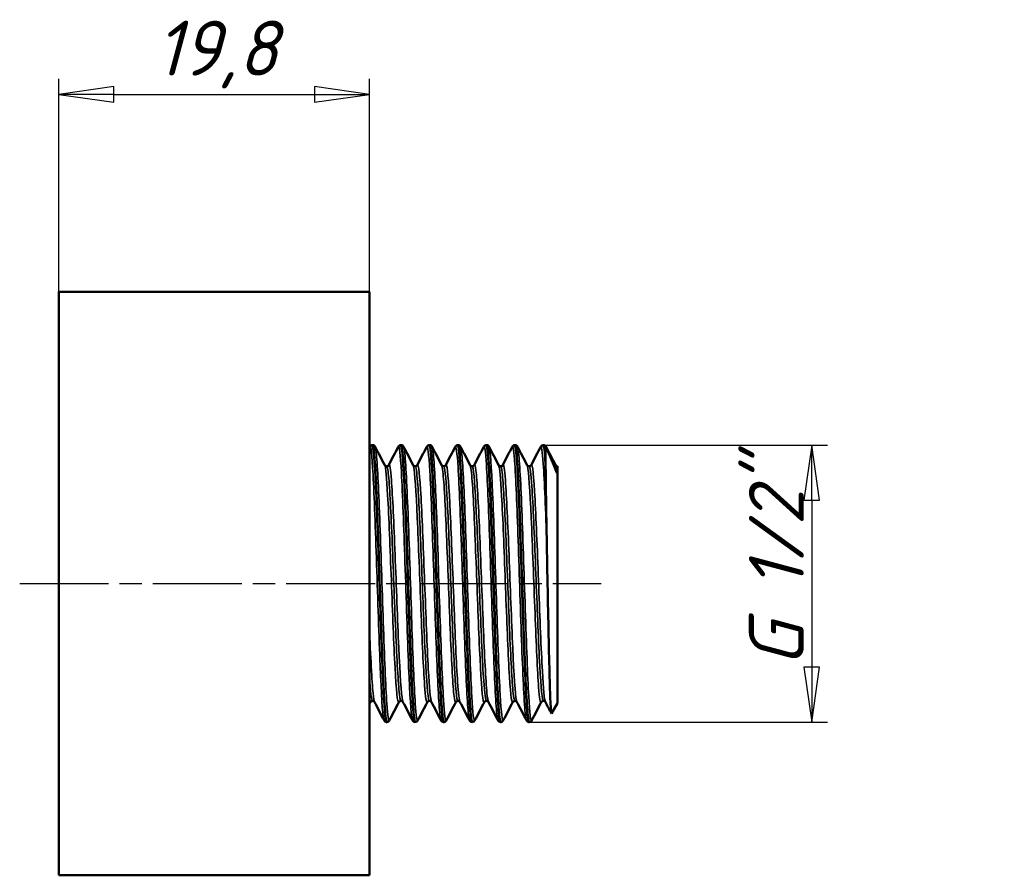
# Model space of a CAD drawing. Header units: millimetres. Extents: x -125 to 529, y -69 to 356.
# Tile 8 of 11: x 49 to 111, y 204 to 259. Entities that reach past the tile are written whole.
import ezdxf

# ---------------------------------------------------------------- set-up
doc = ezdxf.new("R2010")
doc.units = ezdxf.units.MM
doc.linetypes.add('CHAIN', pattern=[0.7087, 0.4724, -0.0591, 0.1181, -0.0591])
for name, color, linetype, lineweight in [('Видимые тонкие (ГОСТ)', 7, 'Continuous', 35), ('Видимый контур (ГОСТ)', 7, 'Continuous', 50), ('Осевая линия (ГОСТ)', 7, 'Continuous', 25), ('Размер (ГОСТ)', 7, 'Continuous', 25)]:
    doc.layers.add(name, color=color, linetype=linetype, lineweight=lineweight)
doc.styles.add('Обычный текст (ГОСТ)', font='GOST Common Italic.ttf')
doc.dimstyles.new('Обычный (ГОСТ)', dxfattribs={"dimtxt": 3.5, "dimasz": 3.5, "dimexe": 1, "dimexo": 0, "dimgap": 0.5, "dimtad": 1, "dimrnd": 1e-08, "dimtxsty": 'Обычный текст (ГОСТ)', "dimblk": 'Filled-1', "dimcen": 0.09, "dimdle": 15, "dimclrd": 256, "dimclre": 256, "dimclrt": 256, "dimazin": 2, "dimtfac": 0.714286, "dimtdec": 3, "dimtmove": 0, "dimatfit": 3, "dimfxl": 1, "dimtolj": 1, "dimlwd": 25, "dimlwe": 25, "dimarcsym": 0})

# ---------------------------------------------------------------- blocks, each defined once
blk = doc.blocks.new('Filled-1')
at = {"color": 0}
for p, q in [((0, 0), (-1, 0.143)), ((-1, 0.143), (-1, -0.143)), ((-1, 0), (0, 0)), ((-1, -0.143), (0, 0))]:
    blk.add_line(p, q, dxfattribs=at)
at = {"color": 0, "flags": 128}
blk.add_lwpolyline([(-1, -0.143), (0, 0), (-1, 0.143), (-1, -0.143)], dxfattribs=at)
at = {"color": 0}
blk.add_solid([(-1, -0.143), (0, 0), (-1, 0.143), (-1, -0.143)], dxfattribs=at)
blk = doc.blocks.new('*D8')
at = {"layer": 'Defpoints', "color": 0, "linetype": 'Continuous', "transparency": 16777216}
for p in [(70.856, 253.87), (51.056, 241.285), (70.856, 241.285)]:
    blk.add_point(p, dxfattribs=at)
at = {"layer": 'Размер (ГОСТ)', "linetype": 'Continuous', "lineweight": 25, "transparency": 16777216}
for p, q in [((51.056, 241.285), (51.056, 254.87)), ((70.856, 241.285), (70.856, 254.87)), ((54.556, 253.87), (67.356, 253.87))]:
    blk.add_line(p, q, dxfattribs=at)
at = {"layer": 'Размер (ГОСТ)', "linetype": 'Continuous', "lineweight": 25, "transparency": 16777216, "xscale": 3.5, "yscale": 3.5, "zscale": 3.5, "rotation": 180}
blk.add_blockref('Filled-1', (51.056, 253.87), dxfattribs=at)
at = {"layer": 'Размер (ГОСТ)', "linetype": 'Continuous', "lineweight": 25, "transparency": 16777216, "xscale": 3.5, "yscale": 3.5, "zscale": 3.5}
blk.add_blockref('Filled-1', (70.856, 253.87), dxfattribs=at)
at = {"layer": 'Размер (ГОСТ)', "linetype": 'Continuous', "lineweight": 25, "transparency": 16777216, "insert": (57.206, 258.57), "char_height": 3.5, "attachment_point": 1, "style": 'Обычный текст (ГОСТ)'}
blk.add_mtext('\\A1;19,8', dxfattribs=at)
blk = doc.blocks.new('*D11')
at = {"layer": 'Defpoints', "color": 0, "linetype": 'Continuous', "transparency": 16777216}
for p in [(81.956, 231.511), (81.03, 213.858), (99.059, 213.858)]:
    blk.add_point(p, dxfattribs=at)
at = {"layer": 'Размер (ГОСТ)', "linetype": 'Continuous', "lineweight": 25, "transparency": 16777216}
for p, q in [((81.956, 231.511), (100.059, 231.511)), ((99.059, 228.011), (99.059, 217.358)), ((81.03, 213.858), (100.059, 213.858))]:
    blk.add_line(p, q, dxfattribs=at)
at = {"layer": 'Размер (ГОСТ)', "linetype": 'Continuous', "lineweight": 25, "transparency": 16777216, "xscale": 3.5, "yscale": 3.5, "zscale": 3.5}
for p, rotation in [((99.059, 231.511), 90), ((99.059, 213.858), 270)]:
    blk.add_blockref('Filled-1', p, dxfattribs=dict(at, rotation=rotation))
at = {"layer": 'Размер (ГОСТ)', "linetype": 'Continuous', "lineweight": 25, "transparency": 16777216, "insert": (95.056, 215.242), "char_height": 3.5, "attachment_point": 1, "rotation": 90, "style": 'Обычный текст (ГОСТ)'}
blk.add_mtext('\\A1; \\fGOST Common|b0|i1;\\H3.5000;G 1/2"', dxfattribs=at)

msp = doc.modelspace()

# ---------------------------------------------------------------- linework, layer by layer
at = {"layer": 'Видимые тонкие (ГОСТ)'}
for points, knots in [([(71.788, 213.968), (71.78, 213.983), (71.772, 214.008), (71.764, 214.043), (71.689, 214.376), (71.614, 215.629), (71.538, 217.451), (71.463, 219.271), (71.388, 221.638), (71.313, 223.89), (71.237, 226.141), (71.162, 228.249), (71.087, 229.628), (71.018, 230.892), (70.949, 231.529), (70.88, 231.402)], [44.045775, 44.045775, 44.045775, 44.045775, 44.12909, 44.12909, 44.12909, 44.910617, 44.910617, 44.910617, 45.691539, 45.691539, 45.691539, 46.471881, 46.471881, 46.471881, 47.187368, 47.187368, 47.187368, 47.187368]), ([(72.129, 213.972), (72.075, 213.874), (72.02, 214.236), (71.965, 215.032), (71.89, 216.13), (71.815, 218.039), (71.739, 220.224), (71.664, 222.407), (71.589, 224.839), (71.513, 226.841), (71.438, 228.841), (71.363, 230.386), (71.288, 231.045), (71.266, 231.239), (71.243, 231.356), (71.221, 231.396)], [37.635634, 37.635634, 37.635634, 37.635634, 38.202233, 38.202233, 38.202233, 38.984318, 38.984318, 38.984318, 39.765777, 39.765777, 39.765777, 40.546634, 40.546634, 40.546634, 40.777226, 40.777226, 40.777226, 40.777226]), ([(73.604, 213.968), (73.597, 213.981), (73.59, 214.003), (73.583, 214.033), (73.508, 214.346), (73.433, 215.568), (73.358, 217.362), (73.28, 219.235), (73.202, 221.708), (73.124, 224.041), (73.048, 226.301), (72.972, 228.401), (72.897, 229.747), (72.83, 230.934), (72.763, 231.523), (72.696, 231.401)], [37.76259, 37.76259, 37.76259, 37.76259, 37.837745, 37.837745, 37.837745, 38.614684, 38.614684, 38.614684, 39.425766, 39.425766, 39.425766, 40.211501, 40.211501, 40.211501, 40.904183, 40.904183, 40.904183, 40.904183]), ([(73.945, 213.972), (73.891, 213.873), (73.836, 214.237), (73.781, 215.032), (73.707, 216.124), (73.632, 218.015), (73.557, 220.183), (73.482, 222.351), (73.407, 224.769), (73.332, 226.769), (73.254, 228.849), (73.177, 230.448), (73.099, 231.089), (73.078, 231.258), (73.058, 231.36), (73.037, 231.397)], [31.352448, 31.352448, 31.352448, 31.352448, 31.919182, 31.919182, 31.919182, 32.696298, 32.696298, 32.696298, 33.473213, 33.473213, 33.473213, 34.281505, 34.281505, 34.281505, 34.494041, 34.494041, 34.494041, 34.494041]), ([(75.42, 213.97), (75.407, 213.993), (75.394, 214.043), (75.381, 214.121), (75.306, 214.568), (75.231, 215.92), (75.156, 217.799), (75.081, 219.678), (75.006, 222.063), (74.931, 224.291), (74.856, 226.518), (74.781, 228.563), (74.706, 229.856), (74.642, 230.972), (74.577, 231.518), (74.512, 231.4)], [31.479405, 31.479405, 31.479405, 31.479405, 31.614504, 31.614504, 31.614504, 32.393217, 32.393217, 32.393217, 33.171687, 33.171687, 33.171687, 33.94992, 33.94992, 33.94992, 34.620997, 34.620997, 34.620997, 34.620997]), ([(75.761, 213.97), (75.701, 213.862), (75.641, 214.322), (75.581, 215.291), (75.506, 216.499), (75.431, 218.483), (75.356, 220.691), (75.281, 222.898), (75.206, 225.304), (75.131, 227.239), (75.056, 229.173), (74.981, 230.614), (74.905, 231.161), (74.888, 231.288), (74.871, 231.367), (74.853, 231.398)], [25.069263, 25.069263, 25.069263, 25.069263, 25.694329, 25.694329, 25.694329, 26.473262, 26.473262, 26.473262, 27.251947, 27.251947, 27.251947, 28.03039, 28.03039, 28.03039, 28.210856, 28.210856, 28.210856, 28.210856]), ([(77.237, 213.971), (77.219, 214.002), (77.202, 214.08), (77.185, 214.205), (77.11, 214.751), (77.034, 216.197), (76.959, 218.139), (76.884, 220.08), (76.809, 222.492), (76.733, 224.704), (76.658, 226.914), (76.583, 228.897), (76.508, 230.098), (76.448, 231.054), (76.388, 231.507), (76.329, 231.399)], [25.196219, 25.196219, 25.196219, 25.196219, 25.375327, 25.375327, 25.375327, 26.156202, 26.156202, 26.156202, 26.936786, 26.936786, 26.936786, 27.717084, 27.717084, 27.717084, 28.337812, 28.337812, 28.337812, 28.337812]), ([(77.577, 213.969), (77.513, 213.853), (77.449, 214.389), (77.385, 215.488), (77.31, 216.778), (77.234, 218.826), (77.159, 221.061), (77.084, 223.295), (77.009, 225.688), (76.933, 227.573), (76.858, 229.456), (76.783, 230.808), (76.708, 231.252), (76.695, 231.327), (76.682, 231.376), (76.669, 231.4)], [18.786078, 18.786078, 18.786078, 18.786078, 19.452233, 19.452233, 19.452233, 20.233372, 20.233372, 20.233372, 21.014214, 21.014214, 21.014214, 21.794764, 21.794764, 21.794764, 21.92767, 21.92767, 21.92767, 21.92767]), ([(79.053, 213.972), (79.033, 214.008), (79.013, 214.103), (78.994, 214.26), (78.918, 214.863), (78.843, 216.366), (78.767, 218.345), (78.692, 220.324), (78.616, 222.756), (78.541, 224.958), (78.466, 227.158), (78.39, 229.102), (78.315, 230.244), (78.258, 231.103), (78.201, 231.5), (78.145, 231.398)], [18.913034, 18.913034, 18.913034, 18.913034, 19.117064, 19.117064, 19.117064, 19.900501, 19.900501, 19.900501, 20.683595, 20.683595, 20.683595, 21.466353, 21.466353, 21.466353, 22.054627, 22.054627, 22.054627, 22.054627]), ([(79.394, 213.969), (79.327, 213.848), (79.261, 214.428), (79.195, 215.602), (79.119, 216.938), (79.043, 219.025), (78.968, 221.278), (78.892, 223.529), (78.817, 225.917), (78.742, 227.772), (78.666, 229.625), (78.591, 230.923), (78.515, 231.3), (78.505, 231.349), (78.495, 231.383), (78.486, 231.401)], [12.502892, 12.502892, 12.502892, 12.502892, 13.191657, 13.191657, 13.191657, 13.975403, 13.975403, 13.975403, 14.7588, 14.7588, 14.7588, 15.541856, 15.541856, 15.541856, 15.644485, 15.644485, 15.644485, 15.644485]), ([(80.869, 213.971), (80.852, 214.001), (80.835, 214.075), (80.818, 214.195), (80.741, 214.749), (80.663, 216.272), (80.585, 218.31), (80.508, 220.317), (80.431, 222.796), (80.355, 225.029), (80.279, 227.233), (80.203, 229.17), (80.127, 230.294), (80.072, 231.119), (80.016, 231.498), (79.961, 231.397)], [12.629849, 12.629849, 12.629849, 12.629849, 12.803858, 12.803858, 12.803858, 13.612693, 13.612693, 13.612693, 14.40889, 14.40889, 14.40889, 15.194518, 15.194518, 15.194518, 15.771441, 15.771441, 15.771441, 15.771441]), ([(81.21, 213.969), (81.145, 213.852), (81.081, 214.393), (81.016, 215.501), (80.942, 216.788), (80.867, 218.825), (80.792, 221.046), (80.714, 223.355), (80.636, 225.836), (80.558, 227.751), (80.482, 229.636), (80.405, 230.949), (80.329, 231.312), (80.32, 231.355), (80.311, 231.384), (80.302, 231.401)], [6.219707, 6.219707, 6.219707, 6.219707, 6.888496, 6.888496, 6.888496, 7.665306, 7.665306, 7.665306, 8.472701, 8.472701, 8.472701, 9.26748, 9.26748, 9.26748, 9.3613, 9.3613, 9.3613, 9.3613]), ([(82.166, 225.161), (82.091, 227.332), (82.016, 229.228), (81.941, 230.325), (81.887, 231.129), (81.832, 231.497), (81.777, 231.397)], [8.141426, 8.141426, 8.141426, 8.141426, 8.918753, 8.918753, 8.918753, 9.488256, 9.488256, 9.488256, 9.488256]), ([(72.737, 215.132), (72.732, 215.123), (72.728, 215.117), (72.723, 215.114), (72.645, 215.058), (72.567, 215.879), (72.489, 217.33), (72.41, 218.78), (72.332, 220.839), (72.254, 222.888), (72.176, 224.936), (72.097, 226.945), (72.019, 228.315), (71.956, 229.428), (71.892, 230.107), (71.829, 230.235)], [37.625929, 37.625929, 37.625929, 37.625929, 37.671831, 37.671831, 37.671831, 38.48469, 38.48469, 38.48469, 39.296785, 39.296785, 39.296785, 40.108143, 40.108143, 40.108143, 40.767522, 40.767522, 40.767522, 40.767522]), ([(72.867, 215.211), (72.824, 215.212), (72.781, 215.454), (72.738, 215.932), (72.66, 216.807), (72.581, 218.463), (72.502, 220.399), (72.424, 222.334), (72.346, 224.52), (72.267, 226.299), (72.189, 228.076), (72.11, 229.421), (72.032, 229.929), (72.007, 230.086), (71.983, 230.162), (71.959, 230.16)], [37.699112, 37.699112, 37.699112, 37.699112, 38.144121, 38.144121, 38.144121, 38.95951, 38.95951, 38.95951, 39.774127, 39.774127, 39.774127, 40.588002, 40.588002, 40.588002, 40.840704, 40.840704, 40.840704, 40.840704]), ([(72.997, 215.133), (72.986, 215.154), (72.975, 215.191), (72.963, 215.246), (72.885, 215.632), (72.807, 216.878), (72.728, 218.61), (72.65, 220.34), (72.572, 222.529), (72.493, 224.52), (72.415, 226.509), (72.337, 228.272), (72.258, 229.28), (72.202, 230.008), (72.145, 230.335), (72.089, 230.232)], [37.772295, 37.772295, 37.772295, 37.772295, 37.888137, 37.888137, 37.888137, 38.701806, 38.701806, 38.701806, 39.514681, 39.514681, 39.514681, 40.32679, 40.32679, 40.32679, 40.913887, 40.913887, 40.913887, 40.913887]), ([(74.553, 215.136), (74.493, 215.028), (74.433, 215.401), (74.374, 216.214), (74.296, 217.271), (74.218, 219.057), (74.141, 221.043), (74.063, 223.029), (73.986, 225.187), (73.908, 226.881), (73.83, 228.573), (73.753, 229.778), (73.675, 230.138), (73.665, 230.185), (73.655, 230.218), (73.645, 230.236)], [31.342744, 31.342744, 31.342744, 31.342744, 31.962338, 31.962338, 31.962338, 32.768256, 32.768256, 32.768256, 33.573942, 33.573942, 33.573942, 34.379404, 34.379404, 34.379404, 34.484336, 34.484336, 34.484336, 34.484336]), ([(74.683, 215.207), (74.664, 215.205), (74.646, 215.25), (74.627, 215.343), (74.549, 215.732), (74.471, 216.958), (74.393, 218.658), (74.315, 220.357), (74.237, 222.506), (74.159, 224.464), (74.082, 226.422), (74.004, 228.162), (73.926, 229.168), (73.876, 229.818), (73.825, 230.156), (73.775, 230.16)], [31.415927, 31.415927, 31.415927, 31.415927, 31.609817, 31.609817, 31.609817, 32.418455, 32.418455, 32.418455, 33.226852, 33.226852, 33.226852, 34.035016, 34.035016, 34.035016, 34.557519, 34.557519, 34.557519, 34.557519]), ([(74.813, 215.133), (74.746, 215.268), (74.679, 216.021), (74.612, 217.243), (74.534, 218.658), (74.456, 220.683), (74.379, 222.719), (74.301, 224.753), (74.223, 226.77), (74.146, 228.172), (74.068, 229.574), (73.991, 230.342), (73.913, 230.25), (73.91, 230.247), (73.908, 230.243), (73.905, 230.238)], [31.489109, 31.489109, 31.489109, 31.489109, 32.18504, 32.18504, 32.18504, 32.991202, 32.991202, 32.991202, 33.797126, 33.797126, 33.797126, 34.602817, 34.602817, 34.602817, 34.630702, 34.630702, 34.630702, 34.630702]), ([(76.369, 215.14), (76.326, 215.059), (76.284, 215.217), (76.241, 215.618), (76.163, 216.356), (76.085, 217.908), (76.006, 219.808), (75.929, 221.694), (75.851, 223.896), (75.773, 225.759), (75.695, 227.622), (75.617, 229.121), (75.54, 229.811), (75.513, 230.044), (75.487, 230.183), (75.461, 230.231)], [25.059558, 25.059558, 25.059558, 25.059558, 25.500576, 25.500576, 25.500576, 26.313858, 26.313858, 26.313858, 27.121586, 27.121586, 27.121586, 27.929036, 27.929036, 27.929036, 28.201151, 28.201151, 28.201151, 28.201151]), ([(76.499, 215.203), (76.421, 215.203), (76.343, 216.061), (76.265, 217.522), (76.187, 218.985), (76.109, 221.032), (76.031, 223.051), (75.953, 225.069), (75.875, 227.031), (75.797, 228.351), (75.728, 229.51), (75.659, 230.159), (75.591, 230.165)], [25.132741, 25.132741, 25.132741, 25.132741, 25.942052, 25.942052, 25.942052, 26.752562, 26.752562, 26.752562, 27.562785, 27.562785, 27.562785, 28.274334, 28.274334, 28.274334, 28.274334]), ([(76.629, 215.138), (76.579, 215.238), (76.528, 215.675), (76.478, 216.414), (76.4, 217.559), (76.322, 219.413), (76.244, 221.425), (76.167, 223.432), (76.089, 225.569), (76.011, 227.202), (75.934, 228.839), (75.856, 229.948), (75.778, 230.2), (75.759, 230.262), (75.74, 230.272), (75.721, 230.233)], [25.205924, 25.205924, 25.205924, 25.205924, 25.72814, 25.72814, 25.72814, 26.536451, 26.536451, 26.536451, 27.342683, 27.342683, 27.342683, 28.150418, 28.150418, 28.150418, 28.347517, 28.347517, 28.347517, 28.347517]), ([(78.185, 215.137), (78.161, 215.089), (78.137, 215.118), (78.113, 215.228), (78.035, 215.586), (77.957, 216.799), (77.879, 218.506), (77.801, 220.212), (77.723, 222.386), (77.645, 224.38), (77.567, 226.372), (77.489, 228.157), (77.411, 229.199), (77.366, 229.794), (77.322, 230.143), (77.277, 230.23)], [18.776373, 18.776373, 18.776373, 18.776373, 19.025345, 19.025345, 19.025345, 19.835893, 19.835893, 19.835893, 20.646101, 20.646101, 20.646101, 21.455974, 21.455974, 21.455974, 21.917966, 21.917966, 21.917966, 21.917966]), ([(78.315, 215.208), (78.258, 215.214), (78.2, 215.66), (78.142, 216.498), (78.064, 217.638), (77.986, 219.487), (77.907, 221.489), (77.829, 223.49), (77.751, 225.615), (77.673, 227.226), (77.594, 228.836), (77.516, 229.909), (77.438, 230.124), (77.428, 230.152), (77.417, 230.166), (77.407, 230.165)], [18.849556, 18.849556, 18.849556, 18.849556, 19.446764, 19.446764, 19.446764, 20.259829, 20.259829, 20.259829, 21.072551, 21.072551, 21.072551, 21.884935, 21.884935, 21.884935, 21.991149, 21.991149, 21.991149, 21.991149]), ([(78.445, 215.139), (78.414, 215.198), (78.382, 215.389), (78.35, 215.711), (78.272, 216.51), (78.194, 218.106), (78.116, 220.023), (78.038, 221.938), (77.96, 224.147), (77.882, 225.988), (77.804, 227.829), (77.726, 229.277), (77.648, 229.899), (77.611, 230.193), (77.574, 230.301), (77.537, 230.23)], [18.922739, 18.922739, 18.922739, 18.922739, 19.250286, 19.250286, 19.250286, 20.061187, 20.061187, 20.061187, 20.87174, 20.87174, 20.87174, 21.681952, 21.681952, 21.681952, 22.064332, 22.064332, 22.064332, 22.064332]), ([(80.001, 215.132), (79.998, 215.125), (79.994, 215.12), (79.991, 215.117), (79.913, 215.038), (79.834, 215.837), (79.756, 217.274), (79.678, 218.71), (79.599, 220.763), (79.521, 222.816), (79.443, 224.867), (79.364, 226.889), (79.286, 228.274), (79.222, 229.411), (79.157, 230.105), (79.093, 230.235)], [12.493188, 12.493188, 12.493188, 12.493188, 12.527828, 12.527828, 12.527828, 13.341361, 13.341361, 13.341361, 14.154495, 14.154495, 14.154495, 14.967239, 14.967239, 14.967239, 15.63478, 15.63478, 15.63478, 15.63478]), ([(80.131, 215.211), (80.096, 215.21), (80.061, 215.369), (80.026, 215.689), (79.948, 216.411), (79.869, 217.945), (79.79, 219.826), (79.712, 221.706), (79.633, 223.905), (79.555, 225.76), (79.476, 227.613), (79.398, 229.095), (79.319, 229.758), (79.287, 230.028), (79.255, 230.16), (79.223, 230.158)], [12.566371, 12.566371, 12.566371, 12.566371, 12.928997, 12.928997, 12.928997, 13.745073, 13.745073, 13.745073, 14.560747, 14.560747, 14.560747, 15.376027, 15.376027, 15.376027, 15.707963, 15.707963, 15.707963, 15.707963]), ([(80.261, 215.133), (80.251, 215.153), (80.24, 215.187), (80.229, 215.238), (80.151, 215.613), (80.073, 216.849), (79.994, 218.575), (79.916, 220.3), (79.837, 222.49), (79.759, 224.485), (79.681, 226.479), (79.602, 228.25), (79.524, 229.266), (79.467, 230.004), (79.41, 230.336), (79.353, 230.233)], [12.639554, 12.639554, 12.639554, 12.639554, 12.749688, 12.749688, 12.749688, 13.563632, 13.563632, 13.563632, 14.37717, 14.37717, 14.37717, 15.19031, 15.19031, 15.19031, 15.781146, 15.781146, 15.781146, 15.781146]), ([(81.817, 215.137), (81.761, 215.034), (81.704, 215.359), (81.648, 216.082), (81.571, 217.078), (81.493, 218.817), (81.415, 220.785), (81.334, 222.841), (81.253, 225.116), (81.172, 226.883), (81.092, 228.623), (81.013, 229.844), (80.933, 230.167), (80.925, 230.199), (80.917, 230.222), (80.909, 230.237)], [6.210002, 6.210002, 6.210002, 6.210002, 6.795195, 6.795195, 6.795195, 7.60051, 7.60051, 7.60051, 8.441609, 8.441609, 8.441609, 9.269566, 9.269566, 9.269566, 9.351595, 9.351595, 9.351595, 9.351595]), ([(81.947, 215.204), (81.939, 215.203), (81.93, 215.213), (81.922, 215.232), (81.844, 215.41), (81.766, 216.438), (81.688, 218.012), (81.61, 219.585), (81.533, 221.682), (81.455, 223.679), (81.374, 225.763), (81.292, 227.706), (81.211, 228.884), (81.154, 229.713), (81.097, 230.154), (81.039, 230.16)], [6.283185, 6.283185, 6.283185, 6.283185, 6.37155, 6.37155, 6.37155, 7.179452, 7.179452, 7.179452, 7.987242, 7.987242, 7.987242, 8.830472, 8.830472, 8.830472, 9.424778, 9.424778, 9.424778, 9.424778]), ([(82.077, 215.134), (82.013, 215.264), (81.948, 215.961), (81.884, 217.102), (81.806, 218.476), (81.729, 220.475), (81.651, 222.508), (81.574, 224.54), (81.496, 226.579), (81.418, 228.022), (81.337, 229.528), (81.256, 230.359), (81.175, 230.248), (81.173, 230.245), (81.171, 230.242), (81.169, 230.238)], [6.356368, 6.356368, 6.356368, 6.356368, 7.025219, 7.025219, 7.025219, 7.830644, 7.830644, 7.830644, 8.63596, 8.63596, 8.63596, 9.477227, 9.477227, 9.477227, 9.497961, 9.497961, 9.497961, 9.497961]), ([(71.181, 215.139), (71.15, 215.197), (71.119, 215.381), (71.088, 215.693), (71.011, 216.471), (70.933, 218.03), (70.856, 219.913)], [44.05548, 44.05548, 44.05548, 44.05548, 44.376854, 44.376854, 44.376854, 45.178446, 45.178446, 45.178446, 45.178446]), ([(71.051, 215.206), (70.987, 215.212), (70.923, 215.774), (70.858, 216.797), (70.858, 216.809), (70.857, 216.822), (70.856, 216.835)], [43.9822972, 43.9822972, 43.9822972, 43.9822972, 44.6472439, 44.6472439, 44.6472439, 44.6553666, 44.6553666, 44.6553666, 44.6553666])]:
    msp.add_open_spline(points, degree=3, knots=knots, dxfattribs=at)
for points in [[(82.139, 231.336), (82.132, 231.366), (82.125, 231.388), (82.118, 231.401)], [(82.812, 229.733), (82.783, 230.011), (82.754, 230.177), (82.725, 230.231)], [(82.856, 230.166), (82.856, 230.166), (82.856, 230.166), (82.855, 230.166)], [(70.921, 215.137), (70.899, 215.094), (70.878, 215.113), (70.856, 215.196)]]:
    msp.add_open_spline(points, degree=3, dxfattribs=at)
at = {"layer": 'Видимый контур (ГОСТ)'}
for p, q in [((51.056, 204.085), (51.056, 241.285)), ((51.056, 241.285), (70.856, 241.285)), ((70.856, 204.085), (70.856, 241.285)), ((71.042, 231.511), (71.059, 231.511)), ((72.858, 231.511), (72.875, 231.511)), ((74.674, 231.511), (74.691, 231.511)), ((76.491, 231.511), (76.507, 231.511)), ((78.307, 231.511), (78.324, 231.511)), ((80.123, 231.511), (80.14, 231.511)), ((81.939, 231.511), (81.956, 231.511)), ((82.855, 230.166), (82.856, 230.166)), ((82.856, 230.166), (82.856, 230.166)), ((82.856, 230.166), (82.856, 229.981)), ((82.856, 215.06), (82.856, 229.981)), ((82.856, 215.06), (82.472, 214.394)), ((71.95, 213.858), (71.967, 213.858)), ((73.766, 213.858), (73.783, 213.858)), ((75.582, 213.858), (75.599, 213.858)), ((77.399, 213.858), (77.416, 213.858)), ((79.215, 213.858), (79.232, 213.858)), ((81.031, 213.858), (81.048, 213.858)), ((51.056, 204.085), (70.856, 204.085))]:
    msp.add_line(p, q, dxfattribs=at)
for points in [[(70.856, 231.356), (70.864, 231.371), (70.872, 231.387), (70.88, 231.402)], [(71.221, 231.402), (71.424, 231.014), (71.626, 230.626), (71.829, 230.238)], [(72.089, 230.238), (72.291, 230.626), (72.494, 231.014), (72.696, 231.402)], [(73.037, 231.402), (73.24, 231.014), (73.442, 230.626), (73.645, 230.238)], [(73.905, 230.238), (74.107, 230.626), (74.31, 231.014), (74.512, 231.402)], [(74.853, 231.402), (75.056, 231.014), (75.258, 230.626), (75.461, 230.238)], [(75.721, 230.238), (75.924, 230.626), (76.126, 231.014), (76.329, 231.402)], [(76.669, 231.402), (76.872, 231.014), (77.074, 230.626), (77.277, 230.238)], [(77.537, 230.238), (77.74, 230.626), (77.942, 231.014), (78.145, 231.402)], [(78.486, 231.402), (78.688, 231.014), (78.891, 230.626), (79.093, 230.238)], [(79.353, 230.238), (79.556, 230.626), (79.758, 231.014), (79.961, 231.402)], [(80.302, 231.402), (80.504, 231.014), (80.707, 230.626), (80.909, 230.238)], [(81.169, 230.238), (81.372, 230.626), (81.574, 231.014), (81.777, 231.402)], [(81.938, 231.504), (81.989, 231.502), (82.04, 231.095), (82.091, 230.31)], [(82.09, 230.574), (82.045, 231.188), (82.001, 231.501), (81.956, 231.504)], [(82.118, 231.402), (82.32, 231.014), (82.523, 230.626), (82.725, 230.238)], [(82.091, 230.31), (82.091, 230.403), (82.091, 230.491), (82.09, 230.574)], [(70.921, 215.131), (70.899, 215.09), (70.878, 215.049), (70.856, 215.008)], [(71.788, 213.967), (71.586, 214.355), (71.383, 214.743), (71.181, 215.131)], [(72.737, 215.131), (72.534, 214.743), (72.332, 214.355), (72.129, 213.967)], [(73.604, 213.967), (73.402, 214.355), (73.199, 214.743), (72.997, 215.131)], [(74.553, 215.131), (74.35, 214.743), (74.148, 214.355), (73.945, 213.967)], [(75.42, 213.967), (75.218, 214.355), (75.016, 214.743), (74.813, 215.131)], [(76.369, 215.131), (76.166, 214.743), (75.964, 214.355), (75.761, 213.967)], [(77.237, 213.967), (77.034, 214.355), (76.832, 214.743), (76.629, 215.131)], [(78.185, 215.131), (77.982, 214.743), (77.78, 214.355), (77.577, 213.967)], [(79.053, 213.967), (78.85, 214.355), (78.648, 214.743), (78.445, 215.131)], [(80.001, 215.131), (79.799, 214.743), (79.596, 214.355), (79.394, 213.967)], [(80.869, 213.967), (80.666, 214.355), (80.464, 214.743), (80.261, 215.131)], [(81.817, 215.131), (81.615, 214.743), (81.412, 214.355), (81.21, 213.967)], [(82.462, 214.395), (82.333, 214.641), (82.205, 214.886), (82.077, 215.131)]]:
    msp.add_open_spline(points, degree=3, dxfattribs=at)
for points, knots in [([(70.88, 231.402), (70.889, 231.419), (70.899, 231.437), (70.933, 231.47), (70.949, 231.482), (70.989, 231.503), (71.015, 231.51), (71.042, 231.511)], [0, 0, 0, 0, 0.02827371, 0.02827371, 0.04297058, 0.04297058, 0.05819371, 0.05819371, 0.05819371, 0.05819371]), ([(71.042, 231.511), (71.044, 231.511), (71.046, 231.511), (71.048, 231.51), (71.123, 231.463), (71.198, 230.482), (71.273, 228.841), (71.348, 227.2), (71.423, 224.918), (71.498, 222.628), (71.573, 220.34), (71.648, 218.07), (71.723, 216.45), (71.798, 214.83), (71.873, 213.878), (71.948, 213.858), (71.949, 213.858), (71.949, 213.858), (71.95, 213.858)], [-47.125348, -47.125348, -47.125348, -47.125348, -47.103391, -47.103391, -47.103391, -46.324916, -46.324916, -46.324916, -45.546724, -45.546724, -45.546724, -44.768808, -44.768808, -44.768808, -43.991162, -43.991162, -43.991162, -43.982297, -43.982297, -43.982297, -43.982297]), ([(71.968, 213.859), (71.96, 213.858), (71.952, 213.867), (71.944, 213.887), (71.869, 214.072), (71.794, 215.19), (71.718, 216.93), (71.643, 218.669), (71.568, 221.008), (71.493, 223.296), (71.418, 225.581), (71.343, 227.789), (71.268, 229.305), (71.198, 230.711), (71.129, 231.506), (71.059, 231.511)], [37.697654, 37.697654, 37.697654, 37.697654, 37.779818, 37.779818, 37.779818, 38.559806, 38.559806, 38.559806, 39.339174, 39.339174, 39.339174, 40.117945, 40.117945, 40.117945, 40.840704, 40.840704, 40.840704, 40.840704]), ([(71.06, 231.511), (71.096, 231.51), (71.13, 231.496), (71.176, 231.465), (71.19, 231.449), (71.209, 231.424), (71.216, 231.413), (71.221, 231.402)], [0, 0, 0, 0, 0.02085136, 0.02085136, 0.04036582, 0.04036582, 0.05816466, 0.05816466, 0.05816466, 0.05816466]), ([(72.696, 231.402), (72.705, 231.419), (72.716, 231.437), (72.75, 231.47), (72.765, 231.482), (72.805, 231.503), (72.831, 231.51), (72.858, 231.511)], [0, 0, 0, 0, 0.02827371, 0.02827371, 0.04297058, 0.04297058, 0.05819371, 0.05819371, 0.05819371, 0.05819371]), ([(72.858, 231.511), (72.929, 231.511), (73, 230.688), (73.07, 229.239), (73.145, 227.709), (73.22, 225.5), (73.295, 223.22), (73.37, 220.941), (73.444, 218.62), (73.519, 216.896), (73.594, 215.173), (73.669, 214.068), (73.743, 213.886), (73.751, 213.867), (73.759, 213.858), (73.766, 213.859)], [-40.842163, -40.842163, -40.842163, -40.842163, -40.106776, -40.106776, -40.106776, -39.330626, -39.330626, -39.330626, -38.554703, -38.554703, -38.554703, -37.779002, -37.779002, -37.779002, -37.699112, -37.699112, -37.699112, -37.699112]), ([(73.784, 213.859), (73.774, 213.858), (73.765, 213.872), (73.755, 213.9), (73.68, 214.124), (73.606, 215.267), (73.531, 217.015), (73.456, 218.763), (73.382, 221.094), (73.307, 223.367), (73.229, 225.73), (73.152, 228), (73.074, 229.504), (73.008, 230.789), (72.942, 231.504), (72.875, 231.51)], [31.414468, 31.414468, 31.414468, 31.414468, 31.514179, 31.514179, 31.514179, 32.289247, 32.289247, 32.289247, 33.064117, 33.064117, 33.064117, 33.869667, 33.869667, 33.869667, 34.557519, 34.557519, 34.557519, 34.557519]), ([(72.876, 231.511), (72.912, 231.51), (72.947, 231.496), (72.992, 231.465), (73.006, 231.449), (73.025, 231.424), (73.032, 231.413), (73.037, 231.402)], [0, 0, 0, 0, 0.02085136, 0.02085136, 0.04036582, 0.04036582, 0.05816466, 0.05816466, 0.05816466, 0.05816466]), ([(74.512, 231.402), (74.521, 231.419), (74.532, 231.437), (74.566, 231.47), (74.581, 231.482), (74.621, 231.503), (74.647, 231.51), (74.674, 231.511)], [0, 0, 0, 0, 0.02827371, 0.02827371, 0.04297058, 0.04297058, 0.05819371, 0.05819371, 0.05819371, 0.05819371]), ([(74.674, 231.509), (74.74, 231.504), (74.806, 230.798), (74.872, 229.521), (74.948, 228.063), (75.023, 225.88), (75.099, 223.587), (75.174, 221.296), (75.25, 218.923), (75.325, 217.132), (75.4, 215.344), (75.476, 214.159), (75.551, 213.91), (75.562, 213.875), (75.572, 213.859), (75.582, 213.86)], [-34.558977, -34.558977, -34.558977, -34.558977, -33.872637, -33.872637, -33.872637, -33.089157, -33.089157, -33.089157, -32.306427, -32.306427, -32.306427, -31.524419, -31.524419, -31.524419, -31.415927, -31.415927, -31.415927, -31.415927]), ([(75.6, 213.862), (75.583, 213.859), (75.566, 213.901), (75.549, 213.99), (75.475, 214.383), (75.4, 215.69), (75.325, 217.55), (75.25, 219.408), (75.175, 221.796), (75.1, 224.054), (75.026, 226.31), (74.951, 228.41), (74.876, 229.772), (74.814, 230.892), (74.753, 231.502), (74.691, 231.509)], [25.131283, 25.131283, 25.131283, 25.131283, 25.305774, 25.305774, 25.305774, 26.082644, 26.082644, 26.082644, 26.859268, 26.859268, 26.859268, 27.635652, 27.635652, 27.635652, 28.274334, 28.274334, 28.274334, 28.274334]), ([(74.692, 231.511), (74.728, 231.51), (74.763, 231.496), (74.808, 231.465), (74.822, 231.449), (74.842, 231.424), (74.848, 231.413), (74.853, 231.402)], [0, 0, 0, 0, 0.02085136, 0.02085136, 0.04036582, 0.04036582, 0.05816466, 0.05816466, 0.05816466, 0.05816466]), ([(76.329, 231.402), (76.337, 231.419), (76.348, 231.437), (76.382, 231.47), (76.397, 231.482), (76.437, 231.503), (76.463, 231.51), (76.49, 231.511)], [0, 0, 0, 0, 0.02827371, 0.02827371, 0.04297058, 0.04297058, 0.05819371, 0.05819371, 0.05819371, 0.05819371]), ([(76.49, 231.509), (76.553, 231.505), (76.616, 230.872), (76.678, 229.712), (76.753, 228.326), (76.828, 226.205), (76.903, 223.939), (76.978, 221.674), (77.053, 219.29), (77.128, 217.448), (77.203, 215.608), (77.278, 214.33), (77.353, 213.969), (77.368, 213.895), (77.383, 213.86), (77.399, 213.861)], [-28.275792, -28.275792, -28.275792, -28.275792, -27.624335, -27.624335, -27.624335, -26.846133, -26.846133, -26.846133, -26.068478, -26.068478, -26.068478, -25.291346, -25.291346, -25.291346, -25.132741, -25.132741, -25.132741, -25.132741]), ([(77.416, 213.864), (77.393, 213.86), (77.371, 213.936), (77.349, 214.094), (77.274, 214.62), (77.198, 216.053), (77.123, 217.995), (77.048, 219.937), (76.973, 222.363), (76.898, 224.6), (76.823, 226.836), (76.748, 228.856), (76.673, 230.099), (76.618, 231.015), (76.563, 231.501), (76.507, 231.506)], [18.848098, 18.848098, 18.848098, 18.848098, 19.081229, 19.081229, 19.081229, 19.860286, 19.860286, 19.860286, 20.639048, 20.639048, 20.639048, 21.417522, 21.417522, 21.417522, 21.991149, 21.991149, 21.991149, 21.991149]), ([(76.508, 231.511), (76.545, 231.51), (76.579, 231.496), (76.624, 231.465), (76.638, 231.449), (76.658, 231.424), (76.664, 231.413), (76.669, 231.402)], [0, 0, 0, 0, 0.02085136, 0.02085136, 0.04036582, 0.04036582, 0.05816466, 0.05816466, 0.05816466, 0.05816466]), ([(78.145, 231.402), (78.153, 231.419), (78.164, 231.437), (78.198, 231.47), (78.213, 231.482), (78.254, 231.503), (78.279, 231.51), (78.306, 231.511)], [0, 0, 0, 0, 0.02827371, 0.02827371, 0.04297058, 0.04297058, 0.05819371, 0.05819371, 0.05819371, 0.05819371]), ([(78.306, 231.507), (78.362, 231.503), (78.418, 231.008), (78.474, 230.075), (78.549, 228.815), (78.625, 226.77), (78.7, 224.514), (78.776, 222.263), (78.851, 219.83), (78.926, 217.897), (79.002, 215.967), (79.077, 214.559), (79.152, 214.065), (79.173, 213.927), (79.194, 213.861), (79.215, 213.863)], [-21.992607, -21.992607, -21.992607, -21.992607, -21.412689, -21.412689, -21.412689, -20.629155, -20.629155, -20.629155, -19.847097, -19.847097, -19.847097, -19.066413, -19.066413, -19.066413, -18.849556, -18.849556, -18.849556, -18.849556]), ([(78.324, 231.511), (78.361, 231.51), (78.395, 231.496), (78.44, 231.465), (78.454, 231.449), (78.474, 231.424), (78.48, 231.413), (78.486, 231.402)], [0, 0, 0, 0, 0.02085136, 0.02085136, 0.04036582, 0.04036582, 0.05816466, 0.05816466, 0.05816466, 0.05816466]), ([(79.232, 213.865), (79.206, 213.861), (79.18, 213.965), (79.153, 214.18), (79.078, 214.796), (79.003, 216.315), (78.927, 218.313), (78.852, 220.31), (78.777, 222.761), (78.702, 224.981), (78.626, 227.2), (78.551, 229.16), (78.476, 230.315), (78.425, 231.094), (78.374, 231.5), (78.324, 231.505)], [12.564912, 12.564912, 12.564912, 12.564912, 12.837408, 12.837408, 12.837408, 13.61905, 13.61905, 13.61905, 14.400346, 14.400346, 14.400346, 15.181303, 15.181303, 15.181303, 15.707963, 15.707963, 15.707963, 15.707963]), ([(79.961, 231.402), (79.969, 231.419), (79.98, 231.437), (80.014, 231.47), (80.029, 231.482), (80.07, 231.503), (80.096, 231.51), (80.122, 231.511)], [0, 0, 0, 0, 0.02827371, 0.02827371, 0.04297058, 0.04297058, 0.05819371, 0.05819371, 0.05819371, 0.05819371]), ([(80.122, 231.505), (80.173, 231.503), (80.224, 231.094), (80.275, 230.31), (80.351, 229.146), (80.427, 227.167), (80.502, 224.933), (80.578, 222.711), (80.653, 220.264), (80.728, 218.274), (80.803, 216.291), (80.878, 214.785), (80.953, 214.176), (80.979, 213.965), (81.005, 213.862), (81.031, 213.865)], [-15.709422, -15.709422, -15.709422, -15.709422, -15.180098, -15.180098, -15.180098, -14.394709, -14.394709, -14.394709, -13.613948, -13.613948, -13.613948, -12.835645, -12.835645, -12.835645, -12.566371, -12.566371, -12.566371, -12.566371]), ([(80.14, 231.511), (80.177, 231.51), (80.211, 231.496), (80.256, 231.465), (80.27, 231.449), (80.29, 231.424), (80.296, 231.413), (80.302, 231.402)], [0, 0, 0, 0, 0.02085136, 0.02085136, 0.04036582, 0.04036582, 0.05816466, 0.05816466, 0.05816466, 0.05816466]), ([(81.048, 213.865), (81.022, 213.861), (80.996, 213.963), (80.97, 214.174), (80.895, 214.779), (80.821, 216.272), (80.746, 218.242), (80.669, 220.288), (80.591, 222.825), (80.514, 225.102), (80.437, 227.345), (80.361, 229.307), (80.284, 230.427), (80.236, 231.135), (80.188, 231.5), (80.14, 231.504)], [6.281727, 6.281727, 6.281727, 6.281727, 6.551759, 6.551759, 6.551759, 7.326527, 7.326527, 7.326527, 8.131452, 8.131452, 8.131452, 8.9238, 8.9238, 8.9238, 9.424778, 9.424778, 9.424778, 9.424778]), ([(81.777, 231.402), (81.785, 231.419), (81.796, 231.437), (81.83, 231.47), (81.845, 231.482), (81.886, 231.503), (81.912, 231.51), (81.938, 231.511)], [0, 0, 0, 0, 0.02827371, 0.02827371, 0.04297058, 0.04297058, 0.05819371, 0.05819371, 0.05819371, 0.05819371]), ([(81.956, 231.511), (81.993, 231.51), (82.027, 231.496), (82.072, 231.465), (82.086, 231.449), (82.106, 231.424), (82.112, 231.413), (82.118, 231.402)], [0, 0, 0, 0, 0.02085136, 0.02085136, 0.04036582, 0.04036582, 0.05816466, 0.05816466, 0.05816466, 0.05816466]), ([(82.09, 230.574), (82.09, 230.839), (82.09, 231.049), (82.102, 231.306), (82.11, 231.348), (82.122, 231.355), (82.125, 231.355), (82.13, 231.352), (82.131, 231.35), (82.132, 231.348), (82.133, 231.348), (82.134, 231.346), (82.134, 231.346), (82.135, 231.345), (82.135, 231.344), (82.136, 231.343), (82.136, 231.342), (82.137, 231.341), (82.137, 231.34), (82.138, 231.338), (82.139, 231.337), (82.139, 231.336)], [-0.1052616, -0.1052616, -0.1052616, -0.1052616, -0.0525813, -0.0525813, -0.0096713, -0.0096713, -0.0033821, -0.0033821, -0.0019632, -0.0019632, -0.0014506, -0.0014506, -0.0011884, -0.0011884, -0.0009946, -0.0009946, -0.000792, -0.000792, -0.0005014, -0.0005014, 0, 0, 0, 0]), ([(82.139, 231.336), (82.249, 231.102), (82.361, 230.847), (82.586, 230.31), (82.698, 230.029), (82.812, 229.733)], [-0.2346186, -0.2346186, -0.2346186, -0.2346186, -0.1151222, -0.1151222, 0, 0, 0, 0]), ([(71.829, 230.238), (71.831, 230.234), (71.835, 230.225), (71.86, 230.2), (71.873, 230.19), (71.91, 230.173), (71.934, 230.166), (71.959, 230.166)], [0, 0, 0, 0, 0.02804804, 0.02804804, 0.04279103, 0.04279103, 0.05807962, 0.05807962, 0.05807962, 0.05807962]), ([(71.959, 230.166), (71.994, 230.166), (72.028, 230.18), (72.065, 230.206), (72.075, 230.217), (72.085, 230.231), (72.088, 230.236), (72.089, 230.238)], [0, 0, 0, 0, 0.02213333, 0.02213333, 0.04106075, 0.04106075, 0.05805451, 0.05805451, 0.05805451, 0.05805451]), ([(73.645, 230.238), (73.647, 230.234), (73.651, 230.225), (73.677, 230.2), (73.689, 230.19), (73.726, 230.173), (73.75, 230.166), (73.775, 230.166)], [0, 0, 0, 0, 0.02804804, 0.02804804, 0.04279103, 0.04279103, 0.05807962, 0.05807962, 0.05807962, 0.05807962]), ([(73.775, 230.166), (73.81, 230.166), (73.844, 230.18), (73.882, 230.206), (73.891, 230.217), (73.901, 230.231), (73.904, 230.236), (73.905, 230.238)], [0, 0, 0, 0, 0.02213333, 0.02213333, 0.04106075, 0.04106075, 0.05805451, 0.05805451, 0.05805451, 0.05805451]), ([(75.461, 230.238), (75.463, 230.234), (75.467, 230.225), (75.493, 230.2), (75.506, 230.19), (75.542, 230.173), (75.566, 230.166), (75.591, 230.166)], [0, 0, 0, 0, 0.02804804, 0.02804804, 0.04279103, 0.04279103, 0.05807962, 0.05807962, 0.05807962, 0.05807962]), ([(75.591, 230.166), (75.627, 230.166), (75.66, 230.18), (75.698, 230.206), (75.707, 230.217), (75.718, 230.231), (75.72, 230.236), (75.721, 230.238)], [0, 0, 0, 0, 0.02213333, 0.02213333, 0.04106075, 0.04106075, 0.05805451, 0.05805451, 0.05805451, 0.05805451]), ([(77.277, 230.238), (77.279, 230.234), (77.283, 230.225), (77.309, 230.2), (77.322, 230.19), (77.358, 230.173), (77.382, 230.166), (77.407, 230.166)], [0, 0, 0, 0, 0.02804804, 0.02804804, 0.04279103, 0.04279103, 0.05807962, 0.05807962, 0.05807962, 0.05807962]), ([(77.407, 230.166), (77.443, 230.166), (77.476, 230.18), (77.514, 230.206), (77.523, 230.217), (77.534, 230.231), (77.536, 230.236), (77.537, 230.238)], [0, 0, 0, 0, 0.02213333, 0.02213333, 0.04106075, 0.04106075, 0.05805451, 0.05805451, 0.05805451, 0.05805451]), ([(79.093, 230.238), (79.095, 230.234), (79.099, 230.225), (79.125, 230.2), (79.138, 230.19), (79.174, 230.173), (79.199, 230.166), (79.223, 230.166)], [0, 0, 0, 0, 0.02804804, 0.02804804, 0.04279103, 0.04279103, 0.05807962, 0.05807962, 0.05807962, 0.05807962]), ([(79.223, 230.166), (79.259, 230.166), (79.292, 230.18), (79.33, 230.206), (79.339, 230.217), (79.35, 230.231), (79.352, 230.236), (79.353, 230.238)], [0, 0, 0, 0, 0.02213333, 0.02213333, 0.04106075, 0.04106075, 0.05805451, 0.05805451, 0.05805451, 0.05805451]), ([(80.909, 230.238), (80.911, 230.234), (80.915, 230.225), (80.941, 230.2), (80.954, 230.19), (80.99, 230.173), (81.015, 230.166), (81.039, 230.166)], [0, 0, 0, 0, 0.02804804, 0.02804804, 0.04279103, 0.04279103, 0.05807962, 0.05807962, 0.05807962, 0.05807962]), ([(81.039, 230.166), (81.075, 230.166), (81.109, 230.18), (81.146, 230.206), (81.155, 230.217), (81.166, 230.231), (81.168, 230.236), (81.169, 230.238)], [0, 0, 0, 0, 0.02213333, 0.02213333, 0.04106075, 0.04106075, 0.05805451, 0.05805451, 0.05805451, 0.05805451]), ([(82.166, 225.161), (82.145, 226.236), (82.129, 227.245), (82.103, 229.01), (82.095, 229.752), (82.091, 230.31)], [-0.6658253, -0.6658253, -0.6658253, -0.6658253, -0.3319662, -0.3319662, 0, 0, 0, 0]), ([(82.725, 230.238), (82.727, 230.234), (82.731, 230.225), (82.757, 230.2), (82.77, 230.19), (82.806, 230.173), (82.831, 230.166), (82.855, 230.166)], [0, 0, 0, 0, 0.02804804, 0.02804804, 0.04279103, 0.04279103, 0.05807962, 0.05807962, 0.05807962, 0.05807962]), ([(82.812, 229.733), (82.813, 229.732), (82.813, 229.731), (82.814, 229.729), (82.814, 229.728), (82.815, 229.726), (82.816, 229.726), (82.816, 229.725), (82.817, 229.724), (82.818, 229.723), (82.818, 229.722), (82.819, 229.721), (82.82, 229.721), (82.822, 229.72), (82.823, 229.72), (82.828, 229.724), (82.831, 229.734), (82.841, 229.776), (82.846, 229.827), (82.852, 229.915), (82.854, 229.949), (82.856, 229.981)], [-0.4277539, -0.4277539, -0.4277539, -0.4277539, -0.4248631, -0.4248631, -0.4223585, -0.4223585, -0.4206016, -0.4206016, -0.4188324, -0.4188324, -0.4164119, -0.4164119, -0.4122509, -0.4122509, -0.4000593, -0.4000593, -0.3542247, -0.3542247, -0.2423825, -0.2423825, -0.1775618, -0.1775618, -0.1775618, -0.1775618]), ([(82.472, 214.394), (82.455, 214.366), (82.439, 214.481), (82.402, 215.037), (82.382, 215.535), (82.34, 216.873), (82.319, 217.707), (82.276, 219.619), (82.254, 220.684), (82.21, 222.915), (82.188, 224.061), (82.166, 225.161)], [-1.589785, -1.589785, -1.589785, -1.589785, -1.323057, -1.323057, -1.002209, -1.002209, -0.675425, -0.675425, -0.341569, -0.341569, 0, 0, 0, 0]), ([(71.051, 215.203), (71.015, 215.203), (70.981, 215.189), (70.944, 215.163), (70.935, 215.152), (70.924, 215.138), (70.922, 215.134), (70.921, 215.131)], [0, 0, 0, 0, 0.02213333, 0.02213333, 0.04106075, 0.04106075, 0.05805451, 0.05805451, 0.05805451, 0.05805451]), ([(71.181, 215.131), (71.179, 215.135), (71.175, 215.145), (71.149, 215.169), (71.136, 215.179), (71.1, 215.197), (71.075, 215.203), (71.051, 215.203)], [0, 0, 0, 0, 0.02804804, 0.02804804, 0.04279103, 0.04279103, 0.05807962, 0.05807962, 0.05807962, 0.05807962]), ([(72.867, 215.203), (72.831, 215.203), (72.797, 215.189), (72.76, 215.163), (72.751, 215.152), (72.74, 215.138), (72.738, 215.134), (72.737, 215.131)], [0, 0, 0, 0, 0.02213333, 0.02213333, 0.04106075, 0.04106075, 0.05805451, 0.05805451, 0.05805451, 0.05805451]), ([(72.997, 215.131), (72.995, 215.135), (72.991, 215.145), (72.965, 215.169), (72.952, 215.179), (72.916, 215.197), (72.891, 215.203), (72.867, 215.203)], [0, 0, 0, 0, 0.02804804, 0.02804804, 0.04279103, 0.04279103, 0.05807962, 0.05807962, 0.05807962, 0.05807962]), ([(74.683, 215.203), (74.647, 215.203), (74.614, 215.189), (74.576, 215.163), (74.567, 215.152), (74.556, 215.138), (74.554, 215.134), (74.553, 215.131)], [0, 0, 0, 0, 0.02213333, 0.02213333, 0.04106075, 0.04106075, 0.05805451, 0.05805451, 0.05805451, 0.05805451]), ([(74.813, 215.131), (74.811, 215.135), (74.807, 215.145), (74.781, 215.169), (74.768, 215.179), (74.732, 215.197), (74.707, 215.203), (74.683, 215.203)], [0, 0, 0, 0, 0.02804804, 0.02804804, 0.04279103, 0.04279103, 0.05807962, 0.05807962, 0.05807962, 0.05807962]), ([(76.499, 215.203), (76.463, 215.203), (76.43, 215.189), (76.392, 215.163), (76.383, 215.152), (76.372, 215.138), (76.37, 215.134), (76.369, 215.131)], [0, 0, 0, 0, 0.02213333, 0.02213333, 0.04106075, 0.04106075, 0.05805451, 0.05805451, 0.05805451, 0.05805451]), ([(76.629, 215.131), (76.627, 215.135), (76.623, 215.145), (76.597, 215.169), (76.584, 215.179), (76.548, 215.197), (76.524, 215.203), (76.499, 215.203)], [0, 0, 0, 0, 0.02804804, 0.02804804, 0.04279103, 0.04279103, 0.05807962, 0.05807962, 0.05807962, 0.05807962]), ([(78.315, 215.203), (78.279, 215.203), (78.246, 215.189), (78.208, 215.163), (78.199, 215.152), (78.188, 215.138), (78.186, 215.134), (78.185, 215.131)], [0, 0, 0, 0, 0.02213333, 0.02213333, 0.04106075, 0.04106075, 0.05805451, 0.05805451, 0.05805451, 0.05805451]), ([(78.445, 215.131), (78.443, 215.135), (78.439, 215.145), (78.413, 215.169), (78.4, 215.179), (78.364, 215.197), (78.34, 215.203), (78.315, 215.203)], [0, 0, 0, 0, 0.02804804, 0.02804804, 0.04279103, 0.04279103, 0.05807962, 0.05807962, 0.05807962, 0.05807962]), ([(80.131, 215.203), (80.096, 215.203), (80.062, 215.189), (80.025, 215.163), (80.015, 215.152), (80.005, 215.138), (80.002, 215.134), (80.001, 215.131)], [0, 0, 0, 0, 0.02213333, 0.02213333, 0.04106075, 0.04106075, 0.05805451, 0.05805451, 0.05805451, 0.05805451]), ([(80.261, 215.131), (80.259, 215.135), (80.255, 215.145), (80.229, 215.169), (80.217, 215.179), (80.18, 215.197), (80.156, 215.203), (80.131, 215.203)], [0, 0, 0, 0, 0.02804804, 0.02804804, 0.04279103, 0.04279103, 0.05807962, 0.05807962, 0.05807962, 0.05807962]), ([(81.947, 215.203), (81.912, 215.203), (81.878, 215.189), (81.841, 215.163), (81.831, 215.152), (81.821, 215.138), (81.818, 215.134), (81.817, 215.131)], [0, 0, 0, 0, 0.02213333, 0.02213333, 0.04106075, 0.04106075, 0.05805451, 0.05805451, 0.05805451, 0.05805451]), ([(82.077, 215.131), (82.075, 215.135), (82.071, 215.145), (82.046, 215.169), (82.033, 215.179), (81.996, 215.197), (81.972, 215.203), (81.947, 215.203)], [0, 0, 0, 0, 0.02804804, 0.02804804, 0.04279103, 0.04279103, 0.05807962, 0.05807962, 0.05807962, 0.05807962]), ([(71.95, 213.858), (71.913, 213.859), (71.879, 213.873), (71.834, 213.904), (71.82, 213.92), (71.8, 213.946), (71.794, 213.957), (71.788, 213.967)], [0, 0, 0, 0, 0.02085136, 0.02085136, 0.04036582, 0.04036582, 0.05816466, 0.05816466, 0.05816466, 0.05816466]), ([(72.129, 213.967), (72.121, 213.951), (72.11, 213.932), (72.076, 213.899), (72.061, 213.887), (72.02, 213.867), (71.994, 213.859), (71.968, 213.858)], [0, 0, 0, 0, 0.02827371, 0.02827371, 0.04297058, 0.04297058, 0.05819371, 0.05819371, 0.05819371, 0.05819371]), ([(73.766, 213.858), (73.729, 213.859), (73.695, 213.873), (73.65, 213.904), (73.636, 213.92), (73.616, 213.946), (73.61, 213.957), (73.604, 213.967)], [0, 0, 0, 0, 0.02085136, 0.02085136, 0.04036582, 0.04036582, 0.05816466, 0.05816466, 0.05816466, 0.05816466]), ([(73.945, 213.967), (73.937, 213.951), (73.926, 213.932), (73.892, 213.899), (73.877, 213.887), (73.836, 213.867), (73.811, 213.859), (73.784, 213.858)], [0, 0, 0, 0, 0.02827371, 0.02827371, 0.04297058, 0.04297058, 0.05819371, 0.05819371, 0.05819371, 0.05819371]), ([(75.582, 213.858), (75.545, 213.859), (75.511, 213.873), (75.466, 213.904), (75.452, 213.92), (75.432, 213.946), (75.426, 213.957), (75.42, 213.967)], [0, 0, 0, 0, 0.02085136, 0.02085136, 0.04036582, 0.04036582, 0.05816466, 0.05816466, 0.05816466, 0.05816466]), ([(75.761, 213.967), (75.753, 213.951), (75.742, 213.932), (75.708, 213.899), (75.693, 213.887), (75.652, 213.867), (75.627, 213.859), (75.6, 213.858)], [0, 0, 0, 0, 0.02827371, 0.02827371, 0.04297058, 0.04297058, 0.05819371, 0.05819371, 0.05819371, 0.05819371]), ([(77.398, 213.858), (77.361, 213.859), (77.327, 213.873), (77.282, 213.904), (77.268, 213.92), (77.248, 213.946), (77.242, 213.957), (77.237, 213.967)], [0, 0, 0, 0, 0.02085136, 0.02085136, 0.04036582, 0.04036582, 0.05816466, 0.05816466, 0.05816466, 0.05816466]), ([(77.577, 213.967), (77.569, 213.951), (77.558, 213.932), (77.524, 213.899), (77.509, 213.887), (77.469, 213.867), (77.443, 213.859), (77.416, 213.858)], [0, 0, 0, 0, 0.02827371, 0.02827371, 0.04297058, 0.04297058, 0.05819371, 0.05819371, 0.05819371, 0.05819371]), ([(79.214, 213.858), (79.178, 213.859), (79.143, 213.873), (79.098, 213.904), (79.084, 213.92), (79.064, 213.946), (79.058, 213.957), (79.053, 213.967)], [0, 0, 0, 0, 0.02085136, 0.02085136, 0.04036582, 0.04036582, 0.05816466, 0.05816466, 0.05816466, 0.05816466]), ([(79.394, 213.967), (79.385, 213.951), (79.374, 213.932), (79.34, 213.899), (79.325, 213.887), (79.285, 213.867), (79.259, 213.859), (79.232, 213.858)], [0, 0, 0, 0, 0.02827371, 0.02827371, 0.04297058, 0.04297058, 0.05819371, 0.05819371, 0.05819371, 0.05819371]), ([(81.03, 213.858), (80.994, 213.859), (80.959, 213.873), (80.914, 213.904), (80.9, 213.92), (80.881, 213.946), (80.874, 213.957), (80.869, 213.967)], [0, 0, 0, 0, 0.02085136, 0.02085136, 0.04036582, 0.04036582, 0.05816466, 0.05816466, 0.05816466, 0.05816466]), ([(81.21, 213.967), (81.201, 213.951), (81.19, 213.932), (81.156, 213.899), (81.141, 213.887), (81.101, 213.867), (81.075, 213.859), (81.048, 213.858)], [0, 0, 0, 0, 0.02827371, 0.02827371, 0.04297058, 0.04297058, 0.05819371, 0.05819371, 0.05819371, 0.05819371])]:
    msp.add_open_spline(points, degree=3, knots=knots, dxfattribs=at)
at = {"layer": 'Осевая линия (ГОСТ)', "linetype": 'CHAIN', "ltscale": 11.993792}
msp.add_line((48.556, 222.685), (85.628, 222.685), dxfattribs=at)

# ---------------------------------------------------------------- dimensions: what is measured, and where the dimension line sits
at = {"layer": 'Размер (ГОСТ)', "linetype": 'Continuous', "lineweight": 25}
dim = msp.add_linear_dim(base=(70.856, 253.87), p1=(51.056, 241.285), p2=(70.856, 241.285), angle=180, dimstyle='Обычный (ГОСТ)', override={"dimgap": 0.5, "dimdec": 2, "dimtol": 0, "dimlim": 0, "dimtp": 0, "dimtm": 0, "dimtdec": 3, "dimtofl": 0, "dimatfit": 1}, dxfattribs=at)
dim.commit()
dim.dimension.update_dxf_attribs({"geometry": '*D8', "text_midpoint": (60.933, 253.87), "dimtype": 160})
dim = msp.add_linear_dim(base=(99.059, 213.858), p1=(81.956, 231.511), p2=(81.03, 213.858), angle=90, text=' \\fGOST Common|b0|i1;\\H3.5000;G 1/2"', dimstyle='Обычный (ГОСТ)', override={"dimgap": 0.5, "dimdec": 2, "dimtol": 0, "dimlim": 0, "dimtp": 0, "dimtm": 0, "dimtdec": 3, "dimtofl": 0, "dimatfit": 1}, dxfattribs=at)
dim.commit()
dim.dimension.update_dxf_attribs({"geometry": '*D11', "text_midpoint": (99.059, 222.685), "dimtype": 160})

doc.saveas('drawing.dxf')
